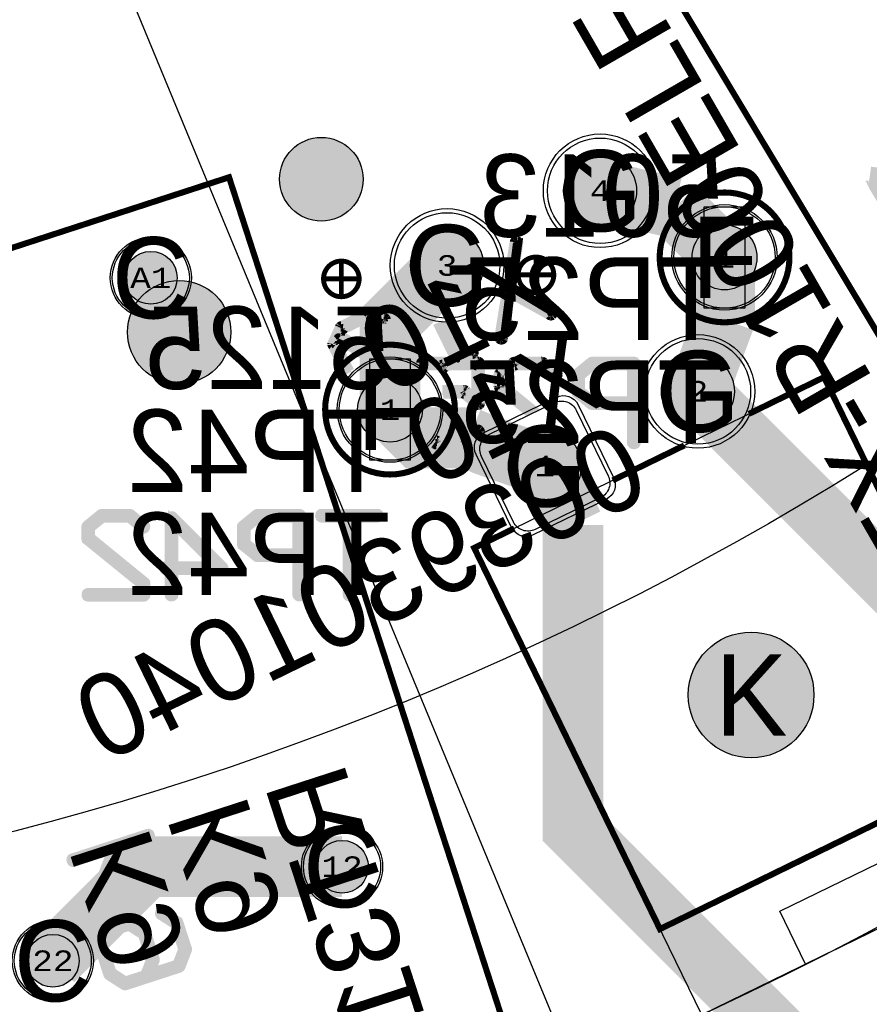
# Model space of a CAD drawing. Extents: x -125 to 125, y -186 to 125.
# Tile 45 of 112: x 19 to 40, y -77 to -53. Entities that reach past the tile are written whole.
import ezdxf
from ezdxf.enums import TextEntityAlignment as Align

# ---------------------------------------------------------------- set-up
doc = ezdxf.new("R2010")
doc.units = 0
doc.header["$MEASUREMENT"] = 0
for name, color, linetype in [('ASSEMBLY_OUTLINES_BTM', 191, 'CONTINUOUS'), ('ASSEMBLY_OUTLINES_TOP', 102, 'CONTINUOUS'), ('ASSEMBLY_PART_NUMBERS_BTM', 191, 'CONTINUOUS'), ('ASSEMBLY_PART_NUMBERS_TOP', 102, 'CONTINUOUS'), ('ASSEMBLY_REF_DES_BTM', 191, 'CONTINUOUS'), ('BOARD_OUTLINE', 10, 'CONTINUOUS'), ('DRILL_DRAWING', 21, 'CONTINUOUS'), ('GENERATED_SILKSCREEN_BTM', 255, 'CONTINUOUS'), ('MANUFACTURING_OUTLINES', 10, 'CONTINUOUS'), ('MOUNTING_HOLES_LAYER_BOT17', 42, 'CONTINUOUS'), ('MOUNTING_HOLES_LAYER_TOP', 42, 'CONTINUOUS'), ('PART_HOLES_LAYER_BOTTOM', 30, 'CONTINUOUS'), ('PART_HOLES_LAYER_TOP', 30, 'CONTINUOUS'), ('PART_PADS_LAYER_BOTTOM', 230, 'CONTINUOUS'), ('PART_PADS_LAYER_TOP', 150, 'CONTINUOUS'), ('PIN_NUMBERS_BTM', 8, 'CONTINUOUS'), ('PIN_NUMBERS_TOP', 8, 'CONTINUOUS'), ('PLACEMENT_OUTLINES_BTM', 222, 'CONTINUOUS'), ('PLANE_DATA_LAYER_BOTTOM', 230, 'CONTINUOUS'), ('PLANE_SHAPES_LAYER_BOTTOM', 230, 'CONTINUOUS'), ('PLANE_SHAPES_LAYER_TOP', 150, 'CONTINUOUS'), ('ROUTE_BORDER', 151, 'CONTINUOUS'), ('SILKSCREEN_OUTLINES_BTM', 211, 'CONTINUOUS'), ('SILKSCREEN_REF_DES_BTM', 211, 'CONTINUOUS'), ('SOLDERMASK_PADS_BTM', 12, 'CONTINUOUS'), ('SOLDERMASK_PADS_TOP', 180, 'CONTINUOUS'), ('TRACES_LAYER_TOP', 150, 'CONTINUOUS')]:
    doc.layers.add(name, color=color, linetype=linetype)
doc.styles.add('COURIER_NEW', font='cour.ttf')
doc.styles.add('VERIBEST_GERBER_0', font='txt')

msp = doc.modelspace()

# ---------------------------------------------------------------- hatches: boundary and pattern name
at = {"layer": 'ASSEMBLY_OUTLINES_BTM'}
h = msp.add_hatch(color=256, dxfattribs=at)
edge = h.paths.add_edge_path()
edge.add_arc((22.799622, -60.342706), 1.274755, 0, 360)
at = {"layer": 'GENERATED_SILKSCREEN_BTM'}
h = msp.add_hatch(color=256, dxfattribs=at)
edge = h.paths.add_edge_path()
edge.add_arc((26.306833, -56.574488), 1.030776, 0, 360)
at = {"layer": 'MOUNTING_HOLES_LAYER_BOT17'}
h = msp.add_hatch(color=256, dxfattribs=at)
edge = h.paths.add_edge_path()
edge.add_arc((36.905631, -69.282881), 1.55, 0, 360)
at = {"layer": 'MOUNTING_HOLES_LAYER_TOP'}
h = msp.add_hatch(color=256, dxfattribs=at)
edge = h.paths.add_edge_path()
edge.add_arc((36.905631, -69.282881), 1.55, 0, 360)
at = {"layer": 'PART_HOLES_LAYER_BOTTOM'}
h = msp.add_hatch(color=256, dxfattribs=at)
edge = h.paths.add_edge_path()
edge.add_arc((33.181948, -56.857737), 0.9, 0, 360)
h = msp.add_hatch(color=256, dxfattribs=at)
edge = h.paths.add_edge_path()
edge.add_arc((36.25, -58.5), 0.8, 0, 360)
h = msp.add_hatch(color=256, dxfattribs=at)
edge = h.paths.add_edge_path()
edge.add_arc((29.407012, -58.698897), 0.9, 0, 360)
h = msp.add_hatch(color=256, dxfattribs=at)
edge = h.paths.add_edge_path()
edge.add_arc((22.101421, -59.002887), 0.65, 0, 360)
h = msp.add_hatch(color=256, dxfattribs=at)
edge = h.paths.add_edge_path()
edge.add_arc((35.59299, -61.801104), 0.9, 0, 360)
h = msp.add_hatch(color=256, dxfattribs=at)
edge = h.paths.add_edge_path()
edge.add_arc((28, -62.25), 0.8, 0, 360)
h = msp.add_hatch(color=256, dxfattribs=at)
edge = h.paths.add_edge_path()
edge.add_arc((31.818054, -63.642263), 0.9, 0, 360)
h = msp.add_hatch(color=256, dxfattribs=at)
edge = h.paths.add_edge_path()
edge.add_arc((26.817021, -73.516008), 0.65, 0, 360)
h = msp.add_hatch(color=256, dxfattribs=at)
edge = h.paths.add_edge_path()
edge.add_arc((19.684097, -75.833636), 0.65, 0, 360)
at = {"layer": 'PART_HOLES_LAYER_TOP'}
h = msp.add_hatch(color=256, dxfattribs=at)
edge = h.paths.add_edge_path()
edge.add_arc((33.181948, -56.857737), 0.9, 0, 360)
h = msp.add_hatch(color=256, dxfattribs=at)
edge = h.paths.add_edge_path()
edge.add_arc((36.25, -58.5), 0.8, 0, 360)
h = msp.add_hatch(color=256, dxfattribs=at)
edge = h.paths.add_edge_path()
edge.add_arc((29.407012, -58.698897), 0.9, 0, 360)
h = msp.add_hatch(color=256, dxfattribs=at)
edge = h.paths.add_edge_path()
edge.add_arc((22.101421, -59.002887), 0.65, 0, 360)
h = msp.add_hatch(color=256, dxfattribs=at)
edge = h.paths.add_edge_path()
edge.add_arc((35.59299, -61.801104), 0.9, 0, 360)
h = msp.add_hatch(color=256, dxfattribs=at)
edge = h.paths.add_edge_path()
edge.add_arc((28, -62.25), 0.8, 0, 360)
h = msp.add_hatch(color=256, dxfattribs=at)
edge = h.paths.add_edge_path()
edge.add_arc((31.818054, -63.642263), 0.9, 0, 360)
h = msp.add_hatch(color=256, dxfattribs=at)
edge = h.paths.add_edge_path()
edge.add_arc((26.817021, -73.516008), 0.65, 0, 360)
h = msp.add_hatch(color=256, dxfattribs=at)
edge = h.paths.add_edge_path()
edge.add_arc((19.684097, -75.833636), 0.65, 0, 360)
at = {"layer": 'PLANE_DATA_LAYER_BOTTOM'}
h = msp.add_hatch(color=256, dxfattribs=at)
h.paths.add_polyline_path([(-96.5, 0, -1), (96.5, 0, -1)], flags=0)
h.paths.add_polyline_path([(-92.5, 0, -1), (92.5, 0, -1)], flags=0)
at = {"layer": 'PLANE_SHAPES_LAYER_BOTTOM'}
h = msp.add_hatch(color=256, dxfattribs=at)
h.paths.add_polyline_path([(-96.5, 0, -1), (96.5, 0, -1)], flags=0)
h.paths.add_polyline_path([(-92.5, 0, -1), (92.5, 0, -1)], flags=0)
at = {"layer": 'PLANE_SHAPES_LAYER_TOP'}
h = msp.add_hatch(color=256, dxfattribs=at)
h.paths.add_polyline_path([(-96.56345, 0, -1), (96.56345, 0, -1)], flags=0)
h.paths.add_polyline_path([(-92.5, 0, -1), (92.5, 0, -1)], flags=0)
at = {"layer": 'SILKSCREEN_OUTLINES_BTM'}
h = msp.add_hatch(color=256, dxfattribs=at)
edge = h.paths.add_edge_path()
edge.add_arc((26.306833, -56.574488), 1.030776, 0, 360)

# ---------------------------------------------------------------- linework, layer by layer
at = {"layer": 'ASSEMBLY_OUTLINES_BTM'}
for points in [[(44.451446, -43.074959), (59.38755, -67.93281), (48.501526, -74.473795), (33.565421, -49.615944)], [(32.991792, -84.106221), (20.913374, -88.030737), (11.951882, -60.450098), (24.030299, -56.525582)], [(35.75, -59.75), (35.75, -57.25), (36.75, -57.25), (36.75, -59.75)], [(27.5, -63.5), (27.5, -61), (28.5, -61), (28.5, -63.5)], [(44.315872, -72.956208), (35.687449, -77.164569), (30.076298, -65.660006), (38.704722, -61.451642)], [(41.304913, -74.42475), (38.249012, -75.915213), (37.613375, -74.61196), (40.669274, -73.121499)]]:
    msp.add_lwpolyline(points, close=True, dxfattribs=at)
for centre, radius in [((36.25, -58.5), 1.6), ((22.799622, -60.342706), 1.274755), ((28, -62.25), 1.6)]:
    msp.add_circle(centre, radius, dxfattribs=at)
at = {"layer": 'ASSEMBLY_OUTLINES_TOP'}
msp.add_lwpolyline([(38.25, -92.25), (-38.286686, 92.525907)], dxfattribs=at)
for radius in [125, 90.284619, 85, 75]:
    msp.add_circle((0, 0), radius, dxfattribs=at)
at = {"layer": 'BOARD_OUTLINE'}
msp.add_circle((0, 0), 97.5, dxfattribs=at)
at = {"layer": 'DRILL_DRAWING', "const_width": 0.12}
for points in [[(31.16, -58.93, -1), (32.04, -58.93, -1)], [(26.36, -59.03, -1), (27.24, -59.03, -1)]]:
    msp.add_lwpolyline(points, format="xyb", close=True, dxfattribs=at)
for points in [[(26.8, -59.41), (26.8, -58.65)], [(31.6, -59.31), (31.6, -58.55)], [(31.22, -58.93), (31.98, -58.93)], [(26.42, -59.03), (27.18, -59.03)]]:
    msp.add_lwpolyline(points, dxfattribs=at)
at = {"layer": 'GENERATED_SILKSCREEN_BTM', "const_width": 0.15}
for points in [[(44.451446, -43.074959), (59.38755, -67.93281), (48.501526, -74.473795), (33.565421, -49.615944)], [(32.991792, -84.106221), (20.913374, -88.030737), (11.951882, -60.450098), (24.030299, -56.525582)]]:
    msp.add_lwpolyline(points, close=True, dxfattribs=at)
at = {"layer": 'GENERATED_SILKSCREEN_BTM', "const_width": 0.254}
for points in [[(39.990043, -56.281482), (39.929083, -56.718362), (39.929083, -56.72649), (39.931115, -56.732586), (39.931115, -56.734618), (39.929083, -56.734618), (39.931115, -56.738682), (39.933147, -56.74681), (40.286715, -57.334058)], [(32.616784, -61.846704), (32.610688, -61.84264), (32.608656, -61.83248), (32.604592, -61.82232), (32.60256, -61.81216), (32.60256, -61.393568), (32.604592, -61.383408), (32.608656, -61.377312), (32.608656, -61.371216), (32.610688, -61.369184), (32.614752, -61.367152), (32.616784, -61.363088), (32.962224, -61.082672), (32.972384, -61.078608), (32.980512, -61.076576), (32.98864, -61.074544), (34.012768, -61.074544), (34.031056, -61.078608), (34.043248, -61.088768), (34.053408, -61.10096), (34.057472, -61.115184), (34.057472, -63.065904), (34.053408, -63.08216), (34.043248, -63.09232), (34.031056, -63.098416), (34.016832, -63.100448), (34.000576, -63.098416), (33.986352, -63.09232), (33.976192, -63.08216), (33.972128, -63.065904), (33.972128, -62.131184), (32.98864, -62.131184), (32.974416, -62.129152), (32.970352, -62.12712), (32.966288, -62.12712), (32.962224, -62.125088), (32.616784, -61.846704)], [(33.972128, -61.157856), (33.000832, -61.157856), (32.68384, -61.413888), (32.68384, -61.79184), (33.000832, -62.049904), (33.972128, -62.049904), (33.972128, -61.157856)], [(20.869712, -64.832672), (20.528336, -65.111056), (20.52224, -65.121216), (20.520208, -65.129344), (20.516144, -65.13544), (20.514112, -65.143568), (20.514112, -65.421952), (20.516144, -65.43008), (20.520208, -65.442272), (20.52224, -65.452432), (20.528336, -65.456496), (21.881648, -66.555808), (21.881648, -66.773232), (20.554752, -66.773232), (20.540528, -66.777296), (20.528336, -66.785424), (20.52224, -66.799648), (20.520208, -66.815904), (20.52224, -66.830128), (20.528336, -66.844352), (20.540528, -66.85248), (20.554752, -66.856544), (21.92432, -66.856544), (21.940576, -66.85248), (21.950736, -66.84232), (21.960896, -66.83216), (21.96496, -66.815904), (21.96496, -66.53752), (21.962928, -66.531424), (21.958864, -66.5172), (21.9548, -66.511104), (21.952768, -66.50704), (21.946672, -66.502976), (20.595392, -65.401632), (20.595392, -65.163888), (20.912384, -64.907856), (21.56872, -64.907856), (21.899936, -65.178112), (21.91416, -65.182176), (21.928384, -65.180144), (21.940576, -65.174048), (21.950736, -65.161856), (21.956832, -65.149664), (21.958864, -65.13544), (21.956832, -65.121216), (21.952768, -65.11512), (21.946672, -65.111056), (21.605296, -64.832672), (21.597168, -64.83064), (21.593104, -64.828608), (21.58904, -64.826576), (21.580912, -64.824544), (20.896128, -64.824544), (20.888, -64.826576), (20.883936, -64.828608), (20.87784, -64.83064), (20.869712, -64.832672)], [(22.651776, -66.815904), (22.649744, -66.83216), (22.639584, -66.84232), (22.62536, -66.848416), (22.611136, -66.850448), (22.596912, -66.848416), (22.58472, -66.84232), (22.57456, -66.83216), (22.570496, -66.815904), (22.570496, -66.200208), (22.474992, -66.200208), (22.460768, -66.196144), (22.448576, -66.188016), (22.44248, -66.173792), (22.440448, -66.159568), (22.44248, -66.143312), (22.448576, -66.129088), (22.460768, -66.118928), (22.474992, -66.116896), (22.570496, -66.116896), (22.570496, -64.92208), (22.572528, -64.91192), (22.578624, -64.903792), (22.586752, -64.895664), (22.596912, -64.889568), (22.609104, -64.885504), (22.621296, -64.883472), (22.631456, -64.885504), (22.641616, -64.893632), (23.87504, -66.127056), (23.883168, -66.139248), (23.887232, -66.15144), (23.8852, -66.163632), (23.877072, -66.177856), (23.873008, -66.188016), (23.86488, -66.194112), (23.856752, -66.198176), (23.846592, -66.200208), (22.651776, -66.200208), (22.651776, -66.815904)], [(23.744992, -66.116896), (22.651776, -65.027744), (22.651776, -66.116896), (23.744992, -66.116896)], [(24.366784, -65.596704), (24.360688, -65.59264), (24.358656, -65.58248), (24.354592, -65.57232), (24.35256, -65.56216), (24.35256, -65.143568), (24.354592, -65.133408), (24.358656, -65.127312), (24.358656, -65.121216), (24.360688, -65.119184), (24.364752, -65.117152), (24.366784, -65.113088), (24.712224, -64.832672), (24.722384, -64.828608), (24.730512, -64.826576), (24.73864, -64.824544), (25.762768, -64.824544), (25.781056, -64.828608), (25.793248, -64.838768), (25.803408, -64.85096), (25.807472, -64.865184), (25.807472, -66.815904), (25.803408, -66.83216), (25.793248, -66.84232), (25.781056, -66.848416), (25.766832, -66.850448), (25.750576, -66.848416), (25.736352, -66.84232), (25.726192, -66.83216), (25.722128, -66.815904), (25.722128, -65.881184), (24.73864, -65.881184), (24.724416, -65.879152), (24.720352, -65.87712), (24.716288, -65.87712), (24.712224, -65.875088), (24.366784, -65.596704)], [(25.722128, -64.907856), (24.750832, -64.907856), (24.43384, -65.163888), (24.43384, -65.54184), (24.750832, -65.799904), (25.722128, -65.799904), (25.722128, -64.907856)], [(27.040896, -66.815904), (27.038864, -66.830128), (27.028704, -66.84232), (27.01448, -66.848416), (27.000256, -66.850448), (26.988064, -66.848416), (26.97384, -66.84232), (26.96368, -66.830128), (26.959616, -66.815904), (26.959616, -64.907856), (26.315472, -64.907856), (26.301248, -64.903792), (26.289056, -64.895664), (26.28296, -64.88144), (26.280928, -64.867216), (26.28296, -64.85096), (26.289056, -64.836736), (26.301248, -64.826576), (26.315472, -64.824544), (27.687072, -64.824544), (27.701296, -64.826576), (27.713488, -64.836736), (27.719584, -64.85096), (27.721616, -64.867216), (27.719584, -64.88144), (27.713488, -64.895664), (27.701296, -64.903792), (27.687072, -64.907856), (27.040896, -64.907856), (27.040896, -66.815904)], [(20.647314, -74.66974), (20.639186, -74.681932), (20.626994, -74.688028), (20.610738, -74.692092), (20.596514, -74.688028), (20.58229, -74.6799), (20.57213, -74.66974), (20.568066, -74.663644), (20.566034, -74.657548), (20.566034, -74.651452), (20.570098, -74.643324), (21.173602, -73.076652), (20.19621, -73.393644), (20.181986, -73.395676), (20.167762, -73.38958), (20.157602, -73.377388), (20.149474, -73.363164), (20.147442, -73.34894), (20.149474, -73.334716), (20.157602, -73.320492), (20.171826, -73.314396), (22.027042, -72.710892), (22.041266, -72.70886), (22.05549, -72.714956), (22.06565, -72.725116), (22.071746, -72.73934), (22.07581, -72.755596), (22.073778, -72.76982), (22.06565, -72.784044), (22.051426, -72.79014), (21.277234, -73.042108), (21.12077, -73.448508), (22.478146, -74.017468), (22.49237, -74.025596), (22.498466, -74.037788), (22.496434, -74.054044), (22.49237, -74.068268), (22.486274, -74.08046), (22.474082, -74.09062), (22.46189, -74.094684), (22.445634, -74.092652), (21.088258, -73.52166), (20.647314, -74.66974)], [(22.760594, -74.868876), (22.39077, -74.6291), (22.384674, -74.623004), (22.378578, -74.620972), (22.372482, -74.620972), (22.364354, -74.623004), (22.352162, -74.631132), (22.342002, -74.641292), (22.333874, -74.653484), (22.331842, -74.66974), (22.333874, -74.683964), (22.342002, -74.696156), (22.701666, -74.927804), (22.904866, -75.551628), (22.758562, -75.931612), (22.06565, -76.155132), (22.193666, -75.823916), (22.195698, -75.815788), (22.195698, -75.811724), (22.195698, -75.805628), (22.193666, -75.7975), (21.982338, -75.145228), (21.978274, -75.1371), (21.970146, -75.128972), (21.966082, -75.12694), (21.59829, -74.885132), (21.590162, -74.881068), (21.584066, -74.879036), (21.56781, -74.879036), (21.559682, -74.881068), (21.02933, -75.051756), (21.021202, -75.057852), (21.015106, -75.063948), (21.011042, -75.070044), (21.006978, -75.074108), (21.004946, -75.078172), (20.844418, -75.490668), (20.844418, -75.498796), (20.844418, -75.50286), (20.844418, -75.506924), (20.842386, -75.506924), (20.844418, -75.515052), (21.055746, -76.167324), (21.05981, -76.17342), (21.063874, -76.177484), (21.072002, -76.189676), (21.441826, -76.42742), (21.454018, -76.431484), (21.462146, -76.431484), (21.470274, -76.433516), (21.478402, -76.433516), (22.803266, -76.002732), (22.809362, -75.998668), (22.819522, -75.99054), (22.823586, -75.986476), (22.829682, -75.978348), (22.988178, -75.565852), (22.99021, -75.555692), (22.99021, -75.55366), (22.99021, -75.545532), (22.99021, -75.5435), (22.988178, -75.539436), (22.77685, -74.887164), (22.770754, -74.879036), (22.768722, -74.87294), (22.760594, -74.868876)], [(21.074034, -75.124908), (21.565778, -74.966412), (21.909186, -75.183836), (22.112386, -75.80766), (21.96405, -76.189676), (21.472306, -76.348172), (21.13093, -76.126684), (20.92773, -75.50286), (21.074034, -75.124908)]]:
    msp.add_lwpolyline(points, dxfattribs=at)
at = {"layer": 'GENERATED_SILKSCREEN_BTM', "const_width": 0.15}
for points in [[(34.65, -58.5, -1), (37.85, -58.5, -1)], [(26.4, -62.25, -1), (29.6, -62.25, -1)]]:
    msp.add_lwpolyline(points, format="xyb", close=True, dxfattribs=at)
at = {"layer": 'GENERATED_SILKSCREEN_BTM'}
for points, const_width in [([(32.007462, -59.874863), (32.00543, -59.889087, -0.049388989), (32.00543, -59.889088), (32.001366, -59.903311, -0.184527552), (32.001364, -59.903314), (31.993238, -59.913472, -0.111991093), (31.993237, -59.913474), (31.983077, -59.923634, -0.213376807), (31.983073, -59.923635), (31.96885, -59.927699, -0.095414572), (31.968848, -59.927699), (31.952592, -59.923635, -0.184527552), (31.952589, -59.923633), (30.963013, -59.374997), (30.782166, -60.494623, -0.049388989), (30.782166, -60.494624), (30.778102, -60.508847, -0.205257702), (30.778099, -60.50885), (30.767941, -60.516978, -0.16227766), (30.767938, -60.516979), (30.753714, -60.521043, -0.099019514), (30.753712, -60.521043), (30.737458, -60.521043, -0.099019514), (30.737456, -60.521043), (30.723232, -60.516979, -0.184527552), (30.723229, -60.516977), (30.711038, -60.506818, -0.071067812), (30.711037, -60.506817), (30.702909, -60.494626, -0.16227766), (30.702908, -60.494623), (30.698844, -60.478367), (30.698844, -60.478365), (30.885787, -59.33232), (30.725628, -59.244408, 0.000001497), (30.725631, -59.2444), (30.885793, -59.332313, -0.414213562), (30.885798, -59.332318), (30.885798, -59.332319), (30.698854, -60.478366), (30.702918, -60.49462), (30.711045, -60.506811), (30.723235, -60.516969), (30.737458, -60.521033), (30.753712, -60.521033), (30.767935, -60.516969), (30.778093, -60.508843), (30.782156, -60.494621), (30.963004, -59.374989, -0.648292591), (30.963013, -59.374987), (31.952593, -59.923625, -0.049388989), (31.952594, -59.923625), (31.968849, -59.927689), (31.983069, -59.923626), (31.993229, -59.913466, -0.111991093), (31.993231, -59.913465), (32.001356, -59.903308), (32.00542, -59.889085), (32.007452, -59.874863), (32.001356, -59.86064), (31.991197, -59.848449), (30.977233, -59.287619, -0.414213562), (30.977228, -59.287614), (30.977228, -59.287613), (31.158076, -58.143597), (31.158076, -58.129376), (31.15198, -58.115153), (31.139792, -58.107027, -0.049388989), (31.139791, -58.107027), (31.123535, -58.100931), (31.109314, -58.100931), (31.095091, -58.104995), (31.084932, -58.113122), (31.076806, -58.127342), (31.076806, -58.127343), (30.89799, -59.244943, -0.648292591), (30.897981, -59.244945), (30.755296, -59.166293, 0.000001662), (30.755299, -59.166284), (30.897981, -59.244935), (31.076796, -58.127341, -0.184527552), (31.076798, -58.127338), (31.084924, -58.113118, -0.236067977), (31.084926, -58.113114), (31.095085, -58.104986, -0.16227766), (31.095088, -58.104985), (31.109312, -58.100921, -0.099019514), (31.109314, -58.100921), (31.123536, -58.100921, -0.145489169), (31.123539, -58.100921), (31.139795, -58.107017, -0.16227766), (31.139797, -58.107019), (31.151986, -58.115145, -0.253450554), (31.15199, -58.115148), (31.158086, -58.129372), (31.158086, -58.143599), (30.977238, -59.287612), (31.991201, -59.848441, -0.236067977), (31.991205, -59.848443), (32.001364, -59.860633, -0.184527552), (32.001366, -59.860636), (32.007462, -59.87486), (32.007462, -59.874863)], 0.254), ([(28.325138, -60.911936, 0.00000203), (28.325127, -60.911934), (27.88859, -60.017106, -0.071067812), (27.888589, -60.017105), (27.884525, -60.011009), (27.876402, -60.006947, -0.261745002), (27.876397, -60.006946), (27.872333, -60.002882, -0.071067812), (27.872332, -60.002881), (27.860145, -59.996787, -0.049388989), (27.860144, -59.996787), (27.42936, -59.897219), (27.413106, -59.897219), (27.404978, -59.899251, -0.049388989), (27.404977, -59.899251), (26.789285, -60.199985, -0.071067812), (26.789284, -60.199986), (26.781158, -60.206081, -0.071067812), (26.781157, -60.206082), (26.768965, -60.218274), (26.584054, -60.620608, -0.049388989), (26.584054, -60.620609), (26.582022, -60.630766), (26.584054, -60.638893), (26.584054, -60.65515), (26.936153, -61.375724, 0.000001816), (26.936147, -61.375732), (26.584046, -60.655154, -0.236067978), (26.584044, -60.65515), (26.584044, -60.638895), (26.582012, -60.630767), (26.582012, -60.630765), (26.582022, -60.630714), (26.584044, -60.620605), (26.584044, -60.620604), (26.768956, -60.218268, -0.09702165), (26.768957, -60.218266), (26.781149, -60.206074, -0.16227766), (26.781152, -60.206073), (26.789278, -60.199978, -0.16227766), (26.789281, -60.199977), (27.404973, -59.899243, -0.184527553), (27.404976, -59.899241), (27.413104, -59.897209, -0.099019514), (27.413106, -59.897209), (27.42936, -59.897209, -0.099019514), (27.429362, -59.897209), (27.860146, -59.996777, -0.184527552), (27.860149, -59.996779), (27.872336, -60.002873, -0.261745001), (27.872341, -60.002874), (27.876405, -60.006938, -0.071067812), (27.876406, -60.006939), (27.884529, -60.011001, -0.236067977), (27.884533, -60.011003), (27.888597, -60.017099, -0.16227766), (27.888598, -60.017102), (28.325138, -60.911936)], 0.254), ([(28.223642, -60.891282, 0.000002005), (28.223631, -60.891281), (27.823566, -60.071971), (27.429361, -59.980531), (26.840086, -60.267041), (26.766936, -60.4235), (27.578694, -60.939035, 0.000002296), (27.578682, -60.939039), (26.766927, -60.423507, -0.306678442), (26.766924, -60.423502), (26.766924, -60.4235), (26.766936, -60.423475), (26.840076, -60.267036, -0.306678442), (26.840081, -60.267033), (27.429357, -59.980523, -0.288824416), (27.429362, -59.980521), (27.82357, -60.071961, -0.357510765), (27.823574, -60.071966), (28.223642, -60.891282)], 0.254), ([(30.216997, -62.092577), (30.214965, -62.106801, -0.111991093), (30.214964, -62.106803), (30.208869, -62.116962, -0.16227766), (30.208867, -62.116964), (30.200739, -62.12306, -0.111991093), (30.200737, -62.123061), (30.186513, -62.127125, -0.049388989), (30.186512, -62.127125), (30.178388, -62.131187, -0.184527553), (30.178385, -62.131189), (30.168225, -62.133221, -0.095414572), (30.168223, -62.133221), (30.158063, -62.131189, -0.111991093), (30.158061, -62.131188), (30.149933, -62.125092), (29.818718, -61.854837), (29.319081, -61.854837, 0.000001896), (29.319078, -61.854827), (29.81872, -61.854827, -0.16227766), (29.818723, -61.854828), (30.149939, -62.125084), (30.158066, -62.131179), (30.168224, -62.133211), (30.178383, -62.131179, -0.049388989), (30.178384, -62.131179), (30.186508, -62.127117, -0.184527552), (30.186511, -62.127115), (30.200734, -62.123051), (30.20886, -62.116957), (30.214955, -62.106799), (30.216987, -62.092575), (30.216987, -61.115185), (30.212923, -61.100962), (30.202764, -61.088772), (30.190574, -61.078613), (30.176351, -61.074549), (29.630082, -61.074549), (29.459094, -61.157851), (30.131648, -61.157851, -0.414213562), (30.131653, -61.157856), (30.131653, -62.0052, -0.618033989), (30.131645, -62.005204), (29.855293, -61.781684, -0.071067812), (29.855292, -61.781683), (29.847168, -61.777621, -0.099019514), (29.847166, -61.777621), (29.84107, -61.775589, -0.049388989), (29.841069, -61.775589), (29.832943, -61.773557), (29.291949, -61.773557, 0.000001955), (29.291945, -61.773547), (29.832943, -61.773547, -0.099019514), (29.832945, -61.773547), (29.841072, -61.775579, -0.099019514), (29.841074, -61.775579), (29.84717, -61.777611, -0.16227766), (29.847172, -61.777613), (29.855296, -61.781675, -0.16227766), (29.855299, -61.781676), (30.131643, -62.00519), (30.131643, -61.157861), (29.459073, -61.157861), (29.327253, -61.222081, -0.184527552), (29.32725, -61.222083), (29.313026, -61.226147, -0.095414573), (29.313024, -61.226147), (29.2988, -61.222083, -0.184527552), (29.298797, -61.222081), (29.286606, -61.211922, -0.071067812), (29.286605, -61.211921), (29.278478, -61.201763, -0.184527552), (29.278476, -61.20176), (29.27238, -61.185504), (29.27238, -61.169244), (29.277258, -61.157861), (28.838666, -61.157861, 0.000002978), (28.838653, -61.157851), (29.277263, -61.157851), (29.278476, -61.15502, -0.253450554), (29.27848, -61.155017), (29.29067, -61.14689, -0.16227766), (29.290673, -61.146889), (29.439111, -61.074549), (28.804753, -61.074549), (28.79053, -61.078613), (28.778339, -61.088772), (28.772245, -61.10096), (28.772245, -61.100961), (28.771212, -61.109228, 0.000002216), (28.771202, -61.109221), (28.772235, -61.100959, -0.184527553), (28.772237, -61.100956), (28.778331, -61.088768, -0.236067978), (28.778333, -61.088764), (28.790524, -61.078605, -0.184527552), (28.790527, -61.078603), (28.804751, -61.074539, -0.099019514), (28.804753, -61.074539), (29.439131, -61.074539), (29.611723, -60.990428), (29.1809, -60.107869, 0.000001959), (29.180911, -60.107871), (29.611732, -60.990427, -0.517465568), (29.611731, -60.990434), (29.439152, -61.074539), (29.630082, -61.074539), (30.040477, -60.874603, -0.071067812), (30.040478, -60.874602), (30.052668, -60.864444), (30.056732, -60.852253), (30.0547, -60.838031), (30.050636, -60.823807), (30.050636, -60.823806), (30.04251, -60.809586), (30.030319, -60.799427), (30.018127, -60.795363), (30.010001, -60.795363), (30.001876, -60.799426, -0.049388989), (30.001875, -60.799426), (29.680819, -60.95589, -0.468921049), (29.680812, -60.955886), (29.273861, -60.119671, 0.000001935), (29.273872, -60.119672), (29.680819, -60.95588), (30.001871, -60.799418), (30.009997, -60.795355, -0.236067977), (30.010001, -60.795353), (30.018128, -60.795353, -0.145489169), (30.018131, -60.795353), (30.030323, -60.799417, -0.16227766), (30.030325, -60.799419), (30.042516, -60.809578, -0.236067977), (30.042518, -60.809582), (30.050644, -60.823802, -0.184527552), (30.050646, -60.823805), (30.05471, -60.838028, -0.049388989), (30.05471, -60.838029), (30.056742, -60.852253), (30.056742, -60.852256), (30.052678, -60.864448, -0.205257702), (30.052675, -60.864451), (30.040484, -60.87461, -0.16227766), (30.040481, -60.874611), (29.630102, -61.074539), (30.176351, -61.074539, -0.099019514), (30.176353, -61.074539), (30.190577, -61.078603, -0.184527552), (30.19058, -61.078605), (30.202771, -61.088764, -0.071067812), (30.202772, -61.088765), (30.212931, -61.100956, -0.184527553), (30.212933, -61.100959), (30.216997, -61.115183), (30.216997, -62.092577)], 0.254), ([(27.479918, -60.974993, 0.000002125), (27.479907, -60.974997), (26.732387, -60.498693), (26.667366, -60.636863), (26.994907, -61.308769, 0.000001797), (26.9949, -61.308776), (26.667358, -60.636866, -0.236067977), (26.667356, -60.636862), (26.667356, -60.63686), (26.667366, -60.636838), (26.73238, -60.498684, -0.493516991), (26.732388, -60.498682), (27.479918, -60.974993)], 0.254), ([(29.327249, -61.222073), (29.459053, -61.157861), (29.27727, -61.157861), (29.27239, -61.169248), (29.27239, -61.1855), (29.278486, -61.201756), (29.286613, -61.211915), (29.298803, -61.222073), (29.313025, -61.226137), (29.327248, -61.222073, -0.049388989), (29.327249, -61.222073)], 0.254), ([(29.459073, -61.157851), (29.630061, -61.074549), (29.439131, -61.074549), (29.290677, -61.146897, -0.071067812), (29.290676, -61.146898), (29.278486, -61.155025), (29.277274, -61.157851), (29.459073, -61.157851)], 0.254), ([(32.129109, -61.385441), (32.127077, -61.399665, -0.184527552), (32.127075, -61.399668), (32.120981, -61.411856, -0.16227766), (32.12098, -61.411859), (32.11082, -61.424051, -0.236067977), (32.110816, -61.424053), (32.098628, -61.430147, -0.184527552), (32.098625, -61.430149), (32.084401, -61.432181, -0.095414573), (32.084399, -61.432181), (32.070175, -61.428117, -0.184527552), (32.070172, -61.428115), (31.738958, -61.157861), (31.082626, -61.157861), (30.765637, -61.41389), (30.765637, -61.65163), (31.468945, -62.224852), (31.468935, -62.224857), (30.765629, -61.651636, -0.236067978), (30.765627, -61.651632), (30.765627, -61.413888, -0.236067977), (30.765629, -61.413884), (31.082621, -61.157852, -0.16227766), (31.082624, -61.157851), (31.73896, -61.157851, -0.16227766), (31.738963, -61.157852), (32.070178, -61.428107), (32.0844, -61.432171), (32.098623, -61.430139, -0.049388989), (32.098624, -61.430139), (32.110812, -61.424045), (32.120972, -61.411853, -0.071067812), (32.120973, -61.411852), (32.127067, -61.399664), (32.127067, -61.399663), (32.129099, -61.38544), (32.127067, -61.371218), (32.123004, -61.365124), (32.116909, -61.36106), (31.775534, -61.082677), (31.767407, -61.080645, -0.184527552), (31.767404, -61.080643), (31.763342, -61.078612, -0.049388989), (31.763341, -61.078612), (31.75928, -61.076581, -0.049388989), (31.759279, -61.076581), (31.751151, -61.074549), (31.066369, -61.074549), (31.058241, -61.076581, -0.049388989), (31.05824, -61.076581), (31.05418, -61.078611, -0.16227766), (31.054178, -61.078613), (31.048082, -61.080645, -0.099019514), (31.04808, -61.080645), (31.039954, -61.082677), (30.69858, -61.361059), (30.692485, -61.371218), (30.690453, -61.379345, -0.16227766), (30.690452, -61.379348), (30.686389, -61.385442), (30.684357, -61.393569), (30.684357, -61.671951), (30.686389, -61.680077, -0.049388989), (30.686389, -61.680078), (30.690453, -61.69227), (30.690453, -61.692271), (30.692485, -61.702429), (30.698579, -61.706492), (31.386319, -62.265152), (31.386309, -62.265156), (30.698573, -61.7065), (30.692478, -61.702437, -0.253450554), (30.692475, -61.702433), (30.690443, -61.692275, -0.049388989), (30.690443, -61.692274), (30.686379, -61.680082), (30.686379, -61.680081), (30.684347, -61.671953), (30.684347, -61.393567), (30.686379, -61.385439, -0.16227766), (30.68638, -61.385436), (30.690443, -61.379342), (30.692475, -61.371215, -0.111991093), (30.692476, -61.371213), (30.698571, -61.361054, -0.16227766), (30.698573, -61.361052), (31.039948, -61.082669, -0.184527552), (31.039951, -61.082667), (31.048077, -61.080635, -0.049388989), (31.048078, -61.080635), (31.054174, -61.078603, -0.099019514), (31.054176, -61.078603), (31.058236, -61.076573, -0.184527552), (31.058239, -61.076571), (31.066367, -61.074539, -0.099019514), (31.066369, -61.074539), (31.751151, -61.074539, -0.099019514), (31.751153, -61.074539), (31.759281, -61.076571, -0.184527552), (31.759284, -61.076573), (31.763346, -61.078604, -0.049388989), (31.763347, -61.078604), (31.767408, -61.080635, -0.049388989), (31.767409, -61.080635), (31.775537, -61.082667, -0.184527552), (31.77554, -61.082669), (32.116915, -61.361052), (32.123011, -61.365116, -0.071067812), (32.123012, -61.365117), (32.127076, -61.371212, -0.16227766), (32.127077, -61.371215), (32.129109, -61.385439), (32.129109, -61.385441)], 0.254), ([(43.285705, -70.844041, -0.253450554), (43.285702, -70.844045), (34.657279, -75.052408, -0.468921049), (34.657272, -75.052404), (30.076295, -65.660009, -0.517465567), (30.076296, -65.660002), (30.076304, -65.659998), (31.064345, -65.178098, 0.000004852), (31.064351, -65.178105), (30.076304, -65.660008), (34.657279, -75.052398), (43.285694, -70.844039), (38.70472, -61.451648), (36.851194, -62.355673, 0.000002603), (36.8512, -62.35566), (38.70472, -61.451638, -0.468921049), (38.704727, -61.451642), (43.285703, -70.844038, -0.184527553), (43.285705, -70.844041)], 0.15), ([(30.212933, -62.793617), (30.210901, -62.801745), (30.210901, -62.801746), (30.208869, -62.807842, -0.16227766), (30.208867, -62.807844), (30.204804, -62.813939, -0.071067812), (30.204803, -62.81394), (30.198707, -62.818004), (29.855299, -63.09842), (29.849203, -63.102484, -0.16227766), (29.8492, -63.102485), (29.841072, -63.102485), (29.832948, -63.106547, -0.236067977), (29.832944, -63.106549), (29.144096, -63.106549, -0.236067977), (29.144092, -63.106547), (29.140032, -63.104517), (29.138, -63.104517, -0.236067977), (29.137996, -63.104515), (29.133936, -63.102485), (29.129872, -63.102485, -0.236067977), (29.129868, -63.102483), (29.121744, -63.098421, -0.16227766), (29.121741, -63.09842), (29.098909, -63.079776, 0.000001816), (29.098915, -63.079768), (29.121747, -63.098412, -0.071067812), (29.121748, -63.098413), (29.129872, -63.102475), (29.133936, -63.102475, -0.236067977), (29.13394, -63.102477), (29.138, -63.104507), (29.140032, -63.104507, -0.236067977), (29.140036, -63.104509), (29.144096, -63.106539), (29.832944, -63.106539), (29.841068, -63.102477, -0.236067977), (29.841072, -63.102475), (29.849199, -63.102475), (29.855293, -63.098412), (30.198701, -62.817996), (30.204796, -62.813932), (30.208859, -62.807839), (30.208859, -62.807838), (30.210891, -62.801742, -0.049388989), (30.210891, -62.801741), (30.212923, -62.793616), (30.208859, -62.779393), (30.208859, -62.779392), (30.200734, -62.765173, -0.111991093), (30.200732, -62.765172), (30.190572, -62.755012, -0.071067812), (30.190571, -62.755011), (30.176352, -62.746885), (30.164162, -62.746885), (30.149938, -62.752981), (29.818723, -63.021204, -0.16227766), (29.81872, -63.021205), (29.162384, -63.021205, -0.16227766), (29.162381, -63.021204), (29.148316, -63.009934, 0.000001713), (29.148321, -63.009926), (29.162386, -63.021195), (29.818718, -63.021195), (30.149932, -62.752973, -0.16227766), (30.149934, -62.752971), (30.164158, -62.746875, -0.145489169), (30.164161, -62.746875), (30.176352, -62.746875, -0.236067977), (30.176356, -62.746877), (30.190576, -62.755003, -0.213376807), (30.19058, -62.755004), (30.20074, -62.765164, -0.213376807), (30.200741, -62.765168), (30.208867, -62.779388, -0.184527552), (30.208869, -62.779391), (30.212933, -62.793615), (30.212933, -62.793617)], 0.254), ([(35.255368, -63.134009), (33.49234, -63.993896, 0.000005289), (33.492339, -63.993886), (35.255355, -63.134006, 0.000002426), (35.255368, -63.134009)], 0.15)]:
    msp.add_lwpolyline(points, format="xyb", dxfattribs=dict(at, const_width=const_width))
msp.add_circle((26.306833, -56.574488), 1.030776, dxfattribs=at)
at = {"layer": 'MANUFACTURING_OUTLINES'}
msp.add_circle((0, 0), 97.5254, dxfattribs=at)
at = {"layer": 'MOUNTING_HOLES_LAYER_BOT17'}
msp.add_circle((36.905631, -69.282881), 1.55, dxfattribs=at)
at = {"layer": 'MOUNTING_HOLES_LAYER_TOP'}
msp.add_circle((36.905631, -69.282881), 1.55, dxfattribs=at)
at = {"layer": 'PART_HOLES_LAYER_BOTTOM'}
for centre, radius in [((33.181948, -56.857737), 0.9), ((36.25, -58.5), 0.8), ((29.407012, -58.698897), 0.9), ((22.101421, -59.002887), 0.65), ((35.59299, -61.801104), 0.9), ((28, -62.25), 0.8), ((31.818054, -63.642263), 0.9), ((26.817021, -73.516008), 0.65), ((19.684097, -75.833636), 0.65)]:
    msp.add_circle(centre, radius, dxfattribs=at)
at = {"layer": 'PART_HOLES_LAYER_TOP'}
for centre, radius in [((33.181948, -56.857737), 0.9), ((36.25, -58.5), 0.8), ((29.407012, -58.698897), 0.9), ((22.101421, -59.002887), 0.65), ((35.59299, -61.801104), 0.9), ((28, -62.25), 0.8), ((31.818054, -63.642263), 0.9), ((26.817021, -73.516008), 0.65), ((19.684097, -75.833636), 0.65)]:
    msp.add_circle(centre, radius, dxfattribs=at)
at = {"layer": 'PART_PADS_LAYER_BOTTOM'}
msp.add_lwpolyline([(33.38102, -63.881295, -0.414214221), (33.196851, -64.416161), (31.579022, -65.205229, -0.414214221), (31.044156, -65.02106), (30.255088, -63.403231, -0.414214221), (30.439257, -62.868365), (32.057086, -62.079297, -0.414214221), (32.591952, -62.263466)], format="xyb", close=True, dxfattribs=at)
for centre, radius in [((33.181948, -56.857737), 1.3), ((36.25, -58.5), 1.25), ((29.407012, -58.698897), 1.3), ((22.101421, -59.002887), 0.95), ((35.59299, -61.801104), 1.3), ((28, -62.25), 1.25), ((26.817021, -73.516008), 0.95), ((19.684097, -75.833636), 0.95)]:
    msp.add_circle(centre, radius, dxfattribs=at)
at = {"layer": 'PART_PADS_LAYER_TOP'}
msp.add_lwpolyline([(33.38102, -63.881295, -0.414214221), (33.196851, -64.416161), (31.579022, -65.205229, -0.414214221), (31.044156, -65.02106), (30.255088, -63.403231, -0.414214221), (30.439257, -62.868365), (32.057086, -62.079297, -0.414214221), (32.591952, -62.263466)], format="xyb", close=True, dxfattribs=at)
for centre, radius in [((33.181948, -56.857737), 1.3), ((36.25, -58.5), 1.25), ((29.407012, -58.698897), 1.3), ((22.101421, -59.002887), 0.95), ((35.59299, -61.801104), 1.3), ((28, -62.25), 1.25), ((26.817021, -73.516008), 0.95), ((19.684097, -75.833636), 0.95)]:
    msp.add_circle(centre, radius, dxfattribs=at)
at = {"layer": 'PLACEMENT_OUTLINES_BTM'}
for points in [[(44.451446, -43.074959), (59.38755, -67.93281), (48.501526, -74.473795), (33.565421, -49.615944)], [(32.991792, -84.106221), (20.913374, -88.030737), (11.951882, -60.450098), (24.030299, -56.525582)], [(43.2857, -70.844041), (34.657277, -75.052404), (30.076298, -65.660006), (38.704722, -61.451642)]]:
    msp.add_lwpolyline(points, close=True, dxfattribs=at)
for centre in [(36.25, -58.5), (28, -62.25)]:
    msp.add_circle(centre, 1.6, dxfattribs=at)
at = {"layer": 'ROUTE_BORDER'}
msp.add_circle((0, 0), 96.5, dxfattribs=at)
at = {"layer": 'SILKSCREEN_OUTLINES_BTM'}
for points in [[(44.451446, -43.074959), (59.38755, -67.93281), (48.501526, -74.473795), (33.565421, -49.615944)], [(32.991792, -84.106221), (20.913374, -88.030737), (11.951882, -60.450098), (24.030299, -56.525582)], [(43.2857, -70.844041), (34.657277, -75.052404), (30.076298, -65.660006), (38.704722, -61.451642)]]:
    msp.add_lwpolyline(points, close=True, dxfattribs=at)
for centre, radius in [((26.306833, -56.574488), 1.030776), ((36.25, -58.5), 1.6), ((28, -62.25), 1.6)]:
    msp.add_circle(centre, radius, dxfattribs=at)
at = {"layer": 'SOLDERMASK_PADS_BTM'}
msp.add_lwpolyline([(33.514737, -63.927337, -0.414213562), (33.330568, -64.462204), (31.53298, -65.338946, -0.414213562), (30.998113, -65.154777), (30.121371, -63.357189, -0.414213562), (30.30554, -62.822322), (32.103128, -61.94558, -0.414213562), (32.637995, -62.129749)], format="xyb", close=True, dxfattribs=at)
for centre, radius in [((33.181948, -56.857737), 1.4), ((36.25, -58.5), 1.3), ((29.407012, -58.698897), 1.4), ((22.101421, -59.002887), 1), ((35.59299, -61.801104), 1.4), ((28, -62.25), 1.3), ((26.817021, -73.516008), 1), ((19.684097, -75.833636), 1)]:
    msp.add_circle(centre, radius, dxfattribs=at)
at = {"layer": 'SOLDERMASK_PADS_TOP'}
msp.add_lwpolyline([(33.514737, -63.927337, -0.414213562), (33.330568, -64.462204), (31.53298, -65.338946, -0.414213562), (30.998113, -65.154777), (30.121371, -63.357189, -0.414213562), (30.30554, -62.822322), (32.103128, -61.94558, -0.414213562), (32.637995, -62.129749)], format="xyb", close=True, dxfattribs=at)
for centre, radius in [((33.181948, -56.857737), 1.4), ((36.25, -58.5), 1.3), ((29.407012, -58.698897), 1.4), ((22.101421, -59.002887), 1), ((35.59299, -61.801104), 1.4), ((28, -62.25), 1.3), ((26.817021, -73.516008), 1), ((19.684097, -75.833636), 1)]:
    msp.add_circle(centre, radius, dxfattribs=at)
at = {"layer": 'TRACES_LAYER_TOP', "const_width": 1.5}
for points in [[(35.025254, -57.275254), (33.181948, -56.857737)], [(35.025254, -57.275254), (36.25, -58.5)], [(36.25, -60.028976), (36.25, -58.5)], [(29.407012, -58.698897), (28, -60.105909), (28, -62.25)], [(36.25, -60.028976), (35.59299, -61.801104)], [(35.59299, -61.801104), (45.297964, -71.506078), (49.751587, -71.506078)], [(29.939605, -62.948287), (28.698287, -62.948287), (28, -62.25)], [(31.818054, -63.642263), (30.360755, -63.125812), (29.939605, -62.948287)], [(31.818054, -63.642263), (32.322654, -64.702347), (32.51203, -65.090625)], [(37.868677, -77.921777), (32.51203, -72.56513), (32.51203, -65.090625)], [(19.684097, -75.833636), (22.001725, -73.516008), (26.817021, -73.516008)]]:
    msp.add_lwpolyline(points, dxfattribs=at)

# ---------------------------------------------------------------- texts
at = {"layer": 'ASSEMBLY_PART_NUMBERS_BTM', "style": 'VERIBEST_GERBER_0', "text_generation_flag": 2}
for s, p in [('5013', (36.25, -55.96)), ('5125', (28, -59.71))]:
    msp.add_text(s, height=2.032, dxfattribs=at).set_placement(p, align=Align.TOP_LEFT)
for s, rotation, p in [('0039301040', 26, (33.613463, -62.532937)), ('RT314005', 108, (24.88752, -71.493257))]:
    msp.add_text(s, height=2.032, rotation=rotation, dxfattribs=at).set_placement(p, align=Align.TOP_LEFT)
at = {"layer": 'ASSEMBLY_PART_NUMBERS_TOP', "style": 'VERIBEST_GERBER_0'}
msp.add_text('CRM2512-FX-R100ELF', height=2.032, rotation=120, dxfattribs=at).set_placement((46.949704, -77.73), align=Align.TOP_LEFT)
at = {"layer": 'ASSEMBLY_REF_DES_BTM', "style": 'VERIBEST_GERBER_0', "text_generation_flag": 2}
for s, p in [('TP25', (36.25, -58.5)), ('TP42', (28, -62.25))]:
    msp.add_text(s, height=2.032, dxfattribs=at).set_placement(p, align=Align.TOP_LEFT)
for s, rotation, p in [('X10', 26, (32.500001, -60.25)), ('K9', 108, (22.471838, -72.278159))]:
    msp.add_text(s, height=2.032, rotation=rotation, dxfattribs=at).set_placement(p, align=Align.TOP_LEFT)
at = {"layer": 'DRILL_DRAWING', "style": 'VERIBEST_GERBER_0'}
for s, p in [('G', (33.181948, -56.857737)), ('F', (36.25, -58.5)), ('G', (29.407012, -58.698897)), ('C', (22.101421, -59.002887)), ('G', (35.59299, -61.801104)), ('F', (28, -62.25)), ('G', (31.818054, -63.642263)), ('K', (36.905631, -69.282881)), ('C', (26.817021, -73.516008)), ('C', (19.684097, -75.833636))]:
    msp.add_text(s, height=2, dxfattribs=at).set_placement(p, align=Align.MIDDLE_CENTER)
at = {"layer": 'PIN_NUMBERS_BTM', "style": 'COURIER_NEW'}
for s, p in [('4', (33.181948, -56.857737)), ('3', (29.407012, -58.698897)), ('1', (36.25, -58.5)), ('A1', (22.101421, -59.002887)), ('2', (35.59299, -61.801104)), ('1', (28, -62.25)), ('1', (31.818054, -63.642263)), ('12', (26.817021, -73.516008)), ('22', (19.684097, -75.833636))]:
    msp.add_text(s, height=0.508, dxfattribs=at).set_placement(p, align=Align.MIDDLE_CENTER)
at = {"layer": 'PIN_NUMBERS_TOP', "style": 'COURIER_NEW'}
for s, p in [('4', (33.181948, -56.857737)), ('3', (29.407012, -58.698897)), ('1', (36.25, -58.5)), ('A1', (22.101421, -59.002887)), ('2', (35.59299, -61.801104)), ('1', (28, -62.25)), ('1', (31.818054, -63.642263)), ('12', (26.817021, -73.516008)), ('22', (19.684097, -75.833636))]:
    msp.add_text(s, height=0.508, dxfattribs=at).set_placement(p, align=Align.MIDDLE_CENTER)
at = {"layer": 'SILKSCREEN_REF_DES_BTM', "style": 'VERIBEST_GERBER_0', "text_generation_flag": 2}
for s, rotation, p in [('X10', 26, (31.386539, -57.967064)), ('K9', 108, (20.056152, -73.063063))]:
    msp.add_text(s, height=2.032, rotation=rotation, dxfattribs=at).set_placement(p, align=Align.TOP_LEFT)
for s, p in [('TP25', (36.25, -61.04)), ('TP42', (28, -64.79))]:
    msp.add_text(s, height=2.032, dxfattribs=at).set_placement(p, align=Align.TOP_LEFT)

doc.saveas('drawing.dxf')
